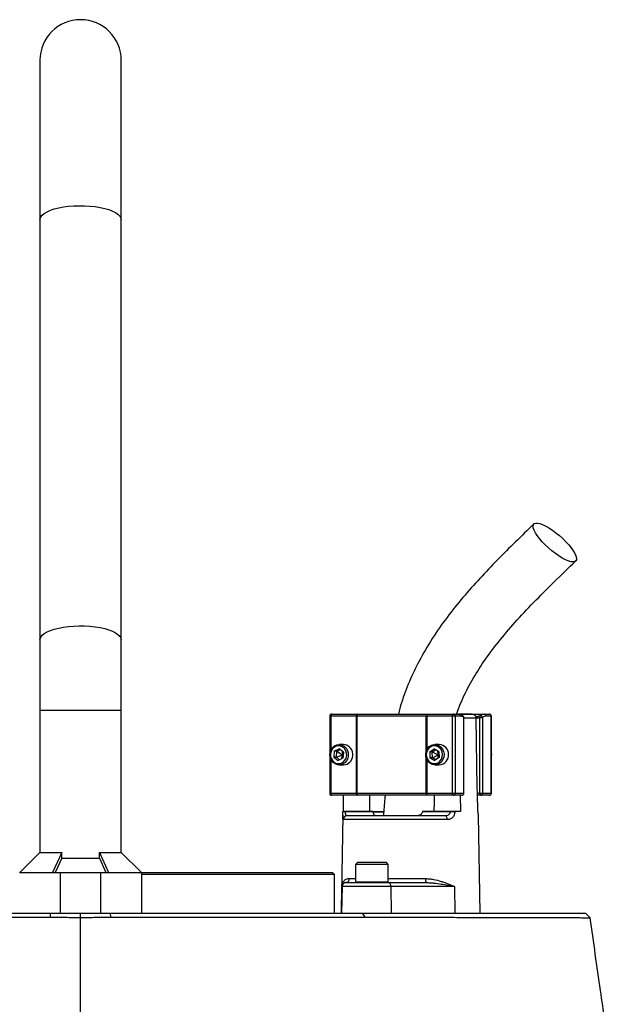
# Model space of a CAD drawing. Header units: millimetres. Extents: x 1225 to 2867, y 133 to 3867.
# Tile 10 of 10: x 2016 to 2306, y 3382 to 3867. Entities that reach past the tile are written whole.
import ezdxf

# ---------------------------------------------------------------- set-up
doc = ezdxf.new("R2010")
doc.units = ezdxf.units.MM

msp = doc.modelspace()

# ---------------------------------------------------------------- linework, layer by layer
at = {"color": 7, "linetype": 'Continuous', "lineweight": 25}
for p, q in [((2025.54, 3847), (2025.54, 3768.49)), ((2065.54, 3768.49), (2065.54, 3847)), ((2025.54, 3768.49), (2025.54, 3561.57)), ((2065.54, 3561.57), (2065.54, 3768.49)), ((2025.54, 3561.57), (2025.54, 3527)), ((2065.54, 3527), (2065.54, 3561.57)), ((2025.54, 3527), (2025.54, 3456.9)), ((2065.54, 3456.9), (2065.54, 3527)), ((2168.13, 3524), (2168.13, 3486)), ((2181.26, 3524), (2168.71, 3524)), ((2169.13, 3525), (2181.68, 3525)), ((2181.51, 3524), (2181.26, 3524)), ((2181.26, 3486), (2181.26, 3524)), ((2215.68, 3524), (2181.51, 3524)), ((2181.51, 3524), (2181.51, 3486)), ((2181.68, 3525), (2182.19, 3525)), ((2182.19, 3525), (2215.81, 3525)), ((2215.98, 3524), (2215.68, 3524)), ((2215.81, 3525), (2216.4, 3525)), ((2228.53, 3524), (2215.98, 3524)), ((2216.4, 3525), (2228.95, 3525)), ((2229.85, 3524), (2228.53, 3524)), ((2228.53, 3486), (2228.53, 3524)), ((2228.95, 3525), (2231.51, 3525)), ((2229.85, 3524), (2229.85, 3486)), ((2232.41, 3524), (2229.85, 3524)), ((2231.56, 3525), (2244.14, 3525)), ((2238.3, 3525), (2231.63, 3525)), ((2234.08, 3486), (2234.08, 3523.3)), ((2234.17, 3486), (2234.17, 3523.3)), ((2240.2, 3522.83), (2240.2, 3523.03)), ((2242.05, 3486), (2242.05, 3523.3)), ((2242.05, 3523.3), (2243.38, 3523.3)), ((2243.38, 3523.3), (2243.38, 3486)), ((2244.14, 3525), (2246.7, 3525)), ((2247.6, 3524), (2245.05, 3524)), ((2247.6, 3486), (2247.6, 3524)), ((2247.7, 3486), (2247.7, 3524)), ((2170.4, 3506.69), (2170.13, 3503.82)), ((2170.4, 3506.69), (2172.78, 3507.87)), ((2171.67, 3506.69), (2170.4, 3506.69)), ((2171.4, 3503.82), (2171.67, 3506.69)), ((2171.67, 3506.69), (2173.27, 3507.49)), ((2171.67, 3506.69), (2174.4, 3505)), ((2174.95, 3510), (2172.77, 3510)), ((2174.91, 3506.18), (2172.78, 3507.87)), ((2174.19, 3506.76), (2174.4, 3505)), ((2174.91, 3506.18), (2174.64, 3503.31)), ((2217.33, 3506.34), (2219.54, 3507.89)), ((2217.33, 3506.34), (2217.43, 3503.46)), ((2218.6, 3506.34), (2217.33, 3506.34)), ((2218.6, 3506.34), (2220.23, 3507.48)), ((2218.7, 3503.46), (2218.6, 3506.34)), ((2218.6, 3506.34), (2221.52, 3505)), ((2221.86, 3506.54), (2219.54, 3507.89)), ((2222.08, 3510), (2219.9, 3510)), ((2221.02, 3507.03), (2221.52, 3505)), ((2221.86, 3506.54), (2221.96, 3503.66)), ((2247.88, 3505.12), (2247.7, 3506.09)), ((2170.13, 3503.82), (2172.25, 3502.13)), ((2171.4, 3503.82), (2170.13, 3503.82)), ((2171.4, 3503.82), (2174.4, 3505)), ((2173.03, 3502.52), (2171.4, 3503.82)), ((2174.64, 3503.31), (2172.25, 3502.13)), ((2174.4, 3505), (2173.74, 3502.87)), ((2174.4, 3505), (2174.82, 3505.28)), ((2174.4, 3505), (2174.76, 3504.6)), ((2217.43, 3503.46), (2219.75, 3502.12)), ((2218.7, 3503.46), (2217.43, 3503.46)), ((2218.7, 3503.46), (2221.52, 3505)), ((2220.33, 3502.52), (2218.7, 3503.46)), ((2221.96, 3503.66), (2219.75, 3502.12)), ((2221.52, 3505), (2221.19, 3503.12)), ((2221.52, 3505), (2221.9, 3505.36)), ((2221.52, 3505), (2221.93, 3504.69)), ((2172.77, 3500), (2174.95, 3500)), ((2219.9, 3500), (2222.08, 3500)), ((2168.71, 3486), (2181.26, 3486)), ((2181.68, 3485), (2169.13, 3485)), ((2174.87, 3477), (2175, 3485)), ((2181.26, 3486), (2181.51, 3486)), ((2181.51, 3486), (2215.68, 3486)), ((2182.19, 3485), (2181.68, 3485)), ((2215.81, 3485), (2182.19, 3485)), ((2215.68, 3486), (2215.98, 3486)), ((2216.4, 3485), (2215.81, 3485)), ((2215.98, 3486), (2228.53, 3486)), ((2228.95, 3485), (2216.4, 3485)), ((2228.53, 3486), (2229.85, 3486)), ((2233.17, 3485), (2228.95, 3485)), ((2229.85, 3486), (2234.08, 3486)), ((2232.38, 3485), (2232.51, 3477)), ((2240.96, 3477), (2240.82, 3486)), ((2240.82, 3486), (2242.05, 3486)), ((2242.47, 3485), (2240.83, 3485)), ((2242.05, 3486), (2243.38, 3486)), ((2246.7, 3485), (2242.47, 3485)), ((2243.38, 3486), (2247.6, 3486)), ((2174.58, 3477), (2174.58, 3476.97)), ((2175.74, 3477), (2175.73, 3476.97)), ((2175.73, 3476.97), (2189.44, 3476.97)), ((2189.44, 3477), (2175.74, 3477)), ((2189.44, 3477), (2189.44, 3476.97)), ((2213.84, 3476.97), (2213.85, 3477)), ((2213.84, 3476.97), (2227.55, 3476.97)), ((2227.55, 3477), (2213.85, 3477)), ((2227.55, 3476.97), (2227.55, 3477)), ((2229.71, 3477), (2229.71, 3476.97)), ((2232.51, 3477), (2229.71, 3477)), ((2241.25, 3477), (2240.96, 3477)), ((2241.25, 3476.97), (2241.25, 3477)), ((2241.25, 3476.97), (2241.25, 3477)), ((2174.55, 3475.28), (2173.7, 3427)), ((2225.9, 3473.04), (2174.79, 3473.04)), ((2176.77, 3475), (2224.83, 3475)), ((2194.62, 3476.63), (2189.36, 3476.63)), ((2190.41, 3475.13), (2190.41, 3475)), ((2195.16, 3475.13), (2195.16, 3475)), ((2196.07, 3475.13), (2196.07, 3475)), ((2242.13, 3427), (2241.28, 3475.28)), ((2025.54, 3456.9), (2015.64, 3447)), ((2025.54, 3456.9), (2036.3, 3456.9)), ((2036.3, 3456.9), (2031.73, 3447)), ((2036.3, 3454), (2033.07, 3447)), ((2036.3, 3454), (2036.3, 3456.9)), ((2036.3, 3454), (2054.77, 3454)), ((2054.77, 3456.9), (2065.54, 3456.9)), ((2054.77, 3456.9), (2059.34, 3447)), ((2054.77, 3454), (2054.77, 3456.9)), ((2054.77, 3454), (2058, 3447)), ((2075.44, 3447), (2065.54, 3456.9)), ((2181.9, 3452), (2180.9, 3451)), ((2180.9, 3451), (2180.9, 3442.4)), ((2185.52, 3451), (2180.9, 3451)), ((2181.9, 3452), (2185.94, 3452)), ((2196.9, 3451), (2185.52, 3451)), ((2185.94, 3452), (2195.9, 3452)), ((2196.9, 3451), (2195.9, 3452)), ((2196.9, 3442.4), (2196.9, 3451)), ((2015.54, 3447), (2035.54, 3447)), ((2035.54, 3447), (2035.54, 3427)), ((2035.54, 3447), (2055.54, 3447)), ((2055.54, 3427), (2055.54, 3447)), ((2055.54, 3447), (2075.54, 3447)), ((2075.44, 3447), (2169.54, 3447)), ((2075.54, 3447), (2075.54, 3427)), ((2170.54, 3446), (2075.54, 3446)), ((2170.54, 3446), (2169.54, 3447)), ((2170.54, 3427), (2170.54, 3446)), ((2173.93, 3440.04), (2173.71, 3427)), ((2174.2, 3440.04), (2173.93, 3440.04)), ((2174.2, 3440.04), (2173.97, 3427)), ((2198.28, 3440.04), (2174.2, 3440.04)), ((2176.04, 3442), (2176.19, 3442)), ((2176.19, 3442), (2197, 3442)), ((2197, 3442), (2215.73, 3442)), ((2198.28, 3440.04), (2198.42, 3427)), ((2229.59, 3440.04), (2198.28, 3440.04)), ((2229.59, 3440.04), (2229.74, 3427)), ((1906.75, 3427), (2030.82, 3427)), ((2030.69, 3424.96), (2030.82, 3427)), ((2030.82, 3427), (2045.54, 3427)), ((2045.54, 3424.91), (2045.54, 3427)), ((2045.54, 3427), (2060.25, 3427)), ((2045.54, 3287), (2045.54, 3424.91)), ((2060.38, 3424.96), (2060.25, 3427)), ((2060.25, 3427), (2184.32, 3427)), ((2185.51, 3424.96), (2184.32, 3427)), ((2184.32, 3427), (2293.96, 3427)), ((2296.27, 3424.69), (2293.96, 3427))]:
    msp.add_line(p, q, dxfattribs=at)
at = {"color": 1, "linetype": 'Continuous', "lineweight": 25}
for p, q in [((2025.54, 3527), (2065.54, 3527)), ((2168.71, 3524), (2168.13, 3524)), ((2168.71, 3524), (2168.71, 3507.22)), ((2215.68, 3506.83), (2215.68, 3524)), ((2215.98, 3524), (2215.98, 3507.51)), ((2234.08, 3523.3), (2234.17, 3523.3)), ((2240.2, 3523.03), (2234.17, 3523.03)), ((2247.7, 3524), (2247.6, 3524)), ((2168.71, 3502.78), (2168.71, 3486)), ((2215.68, 3486), (2215.68, 3503.17)), ((2215.98, 3502.49), (2215.98, 3486)), ((2168.13, 3486), (2168.71, 3486)), ((2234.08, 3486), (2234.17, 3486)), ((2247.6, 3486), (2247.7, 3486)), ((2189.44, 3476.97), (2194.65, 3476.97)), ((2177.81, 3443.97), (2180.9, 3443.97)), ((2196.9, 3443.97), (2215.3, 3443.97)), ((2180.9, 3442.4), (2185.52, 3442.4)), ((2185.52, 3442.4), (2196.9, 3442.4))]:
    msp.add_line(p, q, dxfattribs=at)
at = {"color": 1, "linetype": 'Continuous', "lineweight": 25, "flags": 128}
for points in [[(2025.54, 3768.49), (2025.58, 3768.95), (2025.94, 3769.86), (2026.64, 3770.75), (2027.69, 3771.61), (2029.05, 3772.4), (2030.7, 3773.12), (2032.62, 3773.77), (2034.77, 3774.31), (2037.12, 3774.76), (2039.61, 3775.09), (2042.21, 3775.3), (2044.87, 3775.4), (2047.54, 3775.37), (2050.17, 3775.21), (2052.72, 3774.94), (2055.15, 3774.55), (2057.4, 3774.05), (2059.44, 3773.46), (2061.23, 3772.77), (2062.74, 3772.01), (2063.95, 3771.19), (2064.83, 3770.31), (2065.36, 3769.41), (2065.54, 3768.49), (2065.54, 3768.49)], [(2025.54, 3561.57), (2025.58, 3562.03), (2025.94, 3562.95), (2026.64, 3563.84), (2027.69, 3564.69), (2029.05, 3565.49), (2030.7, 3566.21), (2032.62, 3566.85), (2034.77, 3567.4), (2037.12, 3567.84), (2039.61, 3568.18), (2042.21, 3568.39), (2044.87, 3568.48), (2047.54, 3568.45), (2050.17, 3568.3), (2052.72, 3568.02), (2055.15, 3567.64), (2057.4, 3567.14), (2059.44, 3566.54), (2061.23, 3565.86), (2062.74, 3565.1), (2063.95, 3564.27), (2064.83, 3563.4), (2065.36, 3562.49), (2065.54, 3561.57)]]:
    msp.add_lwpolyline(points, dxfattribs=at)
at = {"color": 7, "linetype": 'Continuous', "lineweight": 25, "flags": 128}
for points in [[(2287.83, 3599.94), (2286.79, 3600.07), (2285.53, 3600.44), (2284.11, 3601.04), (2282.55, 3601.86), (2280.89, 3602.89), (2279.19, 3604.08), (2277.47, 3605.41), (2275.79, 3606.85), (2274.2, 3608.36), (2272.72, 3609.9), (2271.4, 3611.43), (2270.28, 3612.91), (2269.38, 3614.3), (2268.73, 3615.57), (2268.34, 3616.68), (2268.22, 3617.6), (2268.38, 3618.32), (2268.81, 3618.81), (2269.5, 3619.05), (2270.44, 3619.05), (2271.59, 3618.81), (2272.93, 3618.32), (2274.43, 3617.6), (2276.04, 3616.68), (2277.73, 3615.57), (2279.45, 3614.3), (2281.15, 3612.91), (2282.79, 3611.43), (2284.33, 3609.9), (2285.73, 3608.36), (2286.96, 3606.85), (2287.97, 3605.41), (2288.75, 3604.08), (2289.28, 3602.89), (2289.53, 3601.86), (2289.51, 3601.04), (2289.21, 3600.44), (2288.65, 3600.07), (2287.83, 3599.94)], [(2168.71, 3524), (2168.72, 3524.2), (2168.74, 3524.38), (2168.78, 3524.56), (2168.83, 3524.71), (2168.9, 3524.83), (2168.97, 3524.93), (2169.05, 3524.98), (2169.13, 3525)], [(2181.26, 3524), (2181.26, 3524.2), (2181.29, 3524.38), (2181.33, 3524.56), (2181.38, 3524.71), (2181.44, 3524.83), (2181.52, 3524.93), (2181.6, 3524.98), (2181.68, 3525)], [(2215.98, 3524), (2215.99, 3524.2), (2216.01, 3524.38), (2216.05, 3524.56), (2216.1, 3524.71), (2216.17, 3524.83), (2216.24, 3524.93), (2216.32, 3524.98), (2216.4, 3525)], [(2228.53, 3524), (2228.53, 3524.2), (2228.56, 3524.38), (2228.6, 3524.56), (2228.65, 3524.71), (2228.71, 3524.83), (2228.79, 3524.93), (2228.87, 3524.98), (2228.95, 3525)], [(2240.82, 3486), (2240.77, 3488.62), (2240.2, 3522.83)], [(2177.28, 3504.49), (2176.99, 3503.17), (2176.38, 3501.98), (2175.51, 3501.02), (2174.44, 3500.35), (2173.24, 3500.03), (2172, 3500.07), (2170.83, 3500.49), (2169.79, 3501.23), (2168.98, 3502.26), (2168.45, 3503.49), (2168.24, 3504.83), (2168.37, 3506.18), (2168.82, 3507.45), (2169.57, 3508.54), (2170.55, 3509.36), (2171.7, 3509.86), (2172.92, 3510), (2174.14, 3509.77), (2175.26, 3509.18), (2176.19, 3508.29), (2176.86, 3507.15), (2177.24, 3505.85), (2177.28, 3504.49)], [(2176.49, 3504.55), (2176.44, 3505.8), (2176.08, 3506.99), (2175.42, 3508.02), (2174.54, 3508.8), (2173.49, 3509.27), (2172.36, 3509.4), (2171.24, 3509.17), (2170.23, 3508.6), (2169.4, 3507.74), (2168.83, 3506.66), (2168.55, 3505.45), (2168.6, 3504.2), (2168.96, 3503.01), (2169.61, 3501.99), (2170.5, 3501.21), (2171.55, 3500.73), (2172.68, 3500.6), (2173.8, 3500.83), (2174.81, 3501.4), (2175.64, 3502.26), (2176.21, 3503.34), (2176.49, 3504.55)], [(2224.43, 3505.2), (2224.31, 3503.84), (2223.86, 3502.57), (2223.12, 3501.48), (2222.14, 3500.66), (2221, 3500.15), (2219.77, 3500), (2218.55, 3500.23), (2217.43, 3500.81), (2216.5, 3501.69), (2215.82, 3502.83), (2215.44, 3504.12), (2215.39, 3505.49), (2215.68, 3506.81), (2216.27, 3508), (2217.14, 3508.97), (2218.21, 3509.64), (2219.41, 3509.97), (2220.65, 3509.93), (2221.82, 3509.53), (2222.86, 3508.79), (2223.68, 3507.77), (2224.21, 3506.54), (2224.43, 3505.2)], [(2223.63, 3505.18), (2223.42, 3506.41), (2222.91, 3507.52), (2222.14, 3508.44), (2221.16, 3509.07), (2220.06, 3509.38), (2218.92, 3509.33), (2217.85, 3508.93), (2216.92, 3508.21), (2216.21, 3507.23), (2215.78, 3506.07), (2215.66, 3504.83), (2215.87, 3503.6), (2216.38, 3502.48), (2217.16, 3501.56), (2218.13, 3500.93), (2219.24, 3500.62), (2220.37, 3500.67), (2221.44, 3501.07), (2222.37, 3501.79), (2223.08, 3502.77), (2223.51, 3503.93), (2223.63, 3505.18)], [(2247.7, 3503.91), (2247.76, 3504.09), (2247.88, 3505.12)], [(2169.13, 3485), (2169.05, 3485.02), (2168.97, 3485.08), (2168.9, 3485.17), (2168.83, 3485.29), (2168.78, 3485.45), (2168.74, 3485.62), (2168.72, 3485.81), (2168.71, 3486)], [(2181.68, 3485), (2181.6, 3485.02), (2181.52, 3485.08), (2181.44, 3485.17), (2181.38, 3485.29), (2181.33, 3485.45), (2181.29, 3485.62), (2181.26, 3485.81), (2181.26, 3486)], [(2187.96, 3477), (2187.87, 3481.77), (2187.81, 3485)], [(2216.4, 3485), (2216.32, 3485.02), (2216.24, 3485.08), (2216.17, 3485.17), (2216.1, 3485.29), (2216.05, 3485.45), (2216.01, 3485.62), (2215.99, 3485.81), (2215.98, 3486)], [(2219.57, 3485), (2219.51, 3481.77), (2219.42, 3477)], [(2228.95, 3485), (2228.87, 3485.02), (2228.79, 3485.08), (2228.71, 3485.17), (2228.65, 3485.29), (2228.6, 3485.45), (2228.56, 3485.62), (2228.53, 3485.81), (2228.53, 3486)], [(2242.05, 3486), (2242.06, 3485.81), (2242.08, 3485.62), (2242.12, 3485.45), (2242.17, 3485.29), (2242.24, 3485.17), (2242.31, 3485.08), (2242.39, 3485.02), (2242.47, 3485)], [(2224.83, 3475), (2225.04, 3474.96), (2225.24, 3474.85), (2225.42, 3474.67), (2225.58, 3474.43), (2225.72, 3474.13), (2225.82, 3473.79), (2225.88, 3473.42), (2225.9, 3473.04)], [(2198.28, 3440.04), (2198.25, 3440.42), (2198.17, 3440.79), (2198.05, 3441.13), (2197.89, 3441.43), (2197.7, 3441.67), (2197.48, 3441.85), (2197.25, 3441.96), (2197, 3442)]]:
    msp.add_lwpolyline(points, dxfattribs=at)
at = {"color": 7, "linetype": 'Continuous', "lineweight": 25}
for centre, radius, start, end in [((2045.54, 3847), 20, 0, 180), ((2169.13, 3524), 1, 90, 180), ((2182.39, 3524.14), 0.888, 102.8925, 188.7196), ((2217.77, 3524.25), 2.1, 158.9941, 186.7189), ((2228.9, 3524.05), 0.957, 357.3247, 87.0479), ((2231.46, 3524.05), 0.957, 357.3247, 87.0479), ((2233.17, 3523.3), 1, 0, 49.0149), ((2243.16, 3523.64), 1.16, 149.5369, 196.881), ((2242.3, 3523.14), 1.09, 8.2572, 97.5366), ((2244.09, 3524.05), 0.957, 357.3247, 87.0479), ((2246.7, 3524), 1, 0, 90), ((2246.65, 3524.05), 0.957, 357.3247, 87.0479), ((2174.75, 3505.24), 4.76, 350.9177, 87.6609), ((2221.86, 3505.26), 4.75, 359.2582, 87.3748), ((2174.76, 3504.7), 4.7, 272.3102, 357.4651), ((2221.82, 3504.79), 4.8, 273.0364, 4.8428), ((2169.13, 3486), 1, 180, 270), ((2182.39, 3485.87), 0.888, 171.2804, 257.1075), ((2217.77, 3485.76), 2.1, 173.2811, 201.0059), ((2228.9, 3485.96), 0.957, 272.9521, 2.6753), ((2233.17, 3486), 1, 270, 0), ((2233.13, 3485.96), 0.957, 272.9521, 2.6753), ((2242.42, 3485.96), 0.957, 272.9521, 2.6753), ((2246.7, 3486), 1, 270, 0), ((2246.65, 3485.96), 0.957, 272.9521, 2.6753), ((2175.16, 3456.95), 20.02, 88.348, 91.652), ((2228.63, 3391.55), 85.42, 89.2782, 90.7218), ((2176.78, 3473.01), 1.99, 90.2363, 179.2455), ((2175.92, 3443.89), 1.89, 273.5348, 2.2868), ((2217.87, 3443.51), 2.61, 169.8393, 215.1413), ((2176.19, 3440), 2, 90.0006, 179.0006), ((2181.3, 3442.4), 0.4, 180, 270), ((2196.5, 3442.4), 0.4, 270, 0)]:
    msp.add_arc(centre, radius, start, end, dxfattribs=at)
at = {"color": 1, "linetype": 'Continuous', "lineweight": 25}
msp.add_arc((2233.29, 3523.46), 0.81, 348.9178, 46.963, dxfattribs=at)
at = {"color": 7, "linetype": 'Continuous', "lineweight": 25}
for points, knots in [([(2268.62, 3618.66), (2265.59, 3615.71), (2259.55, 3609.85), (2250.64, 3600.97), (2241.98, 3591.91), (2233.63, 3582.54), (2225.75, 3572.7), (2218.49, 3562.27), (2212.27, 3551.71), (2207.23, 3541.13), (2203.84, 3532.36), (2202.4, 3526.88), (2201.91, 3525)], [0, 0, 0, 0, 0.1105599, 0.2199285, 0.3286808, 0.4372754, 0.5458153, 0.6545711, 0.7635883, 0.8581807, 0.9512739, 1, 1, 1, 1]), ([(2230.56, 3525), (2231.43, 3527.33), (2233.53, 3533), (2238.06, 3541.67), (2244.05, 3551.18), (2251.21, 3560.74), (2259.43, 3570.4), (2268.62, 3580.2), (2278.64, 3590.21), (2285.59, 3596.93), (2289.15, 3600.37)], [0, 0, 0, 0, 0.075255, 0.182912, 0.298013, 0.421449, 0.553629, 0.694479, 0.843538, 1, 1, 1, 1]), ([(2233.82, 3524.02), (2233.67, 3524.15), (2233.27, 3524.53), (2232.51, 3524.86), (2231.86, 3525.02), (2231.53, 3525), (2231.51, 3525)], [0, 0, 0, 0, 0.212655, 0.604202, 0.97502, 1, 1, 1, 1]), ([(2234.08, 3523.3), (2233.81, 3523.53), (2233.54, 3523.71), (2232.98, 3523.94), (2232.7, 3524), (2232.41, 3524)], [0, 0, 0, 0, 0.5, 0.5, 1, 1, 1, 1]), ([(2238.25, 3525), (2238.49, 3525), (2238.74, 3524.96), (2239.2, 3524.78), (2239.41, 3524.64), (2239.69, 3524.37), (2239.77, 3524.27), (2239.92, 3524.05), (2239.98, 3523.94), (2240.09, 3523.7), (2240.13, 3523.57), (2240.18, 3523.3), (2240.2, 3523.17), (2240.2, 3523.03)], [0, 0, 0, 0, 0.25, 0.25, 0.5, 0.5, 0.625, 0.625, 0.75, 0.75, 0.875, 0.875, 1, 1, 1, 1]), ([(2242.16, 3524.22), (2242.48, 3524.48), (2242.81, 3524.68), (2243.47, 3524.93), (2243.8, 3525), (2244.14, 3525)], [0, 0, 0, 0, 0.5, 0.5, 1, 1, 1, 1]), ([(2245.05, 3524), (2244.76, 3524), (2244.48, 3523.94), (2243.92, 3523.71), (2243.65, 3523.53), (2243.38, 3523.3)], [0, 0, 0, 0, 0.5, 0.5, 1, 1, 1, 1]), ([(2195.4, 3485), (2195.34, 3484.45), (2195, 3481.12), (2194.79, 3477.78), (2194.61, 3475)], [0, 0, 0, 0, 0.16646, 1, 1, 1, 1]), ([(2174.55, 3475.28), (2174.55, 3475.29), (2174.55, 3475.64), (2174.57, 3476.27), (2174.58, 3476.84), (2174.58, 3476.97)], [0, 0, 0, 0, 0.033809, 0.784101, 1, 1, 1, 1]), ([(2174.58, 3477), (2174.58, 3477), (2174.6, 3477), (2174.71, 3477), (2174.78, 3477), (2174.99, 3477), (2175.11, 3477), (2175.4, 3477), (2175.56, 3477), (2175.74, 3477)], [0, 0, 0, 0, 0.25, 0.25, 0.5, 0.5, 0.75, 0.75, 1, 1, 1, 1]), ([(2175.73, 3476.97), (2175.73, 3476.8), (2175.73, 3476.64), (2175.76, 3476.34), (2175.77, 3476.19), (2175.83, 3475.92), (2175.86, 3475.81), (2175.93, 3475.6), (2175.98, 3475.5), (2176.07, 3475.35), (2176.13, 3475.28), (2176.24, 3475.18), (2176.3, 3475.13), (2176.49, 3475.03), (2176.63, 3475), (2176.77, 3475)], [0, 0, 0, 0, 0.125, 0.125, 0.25, 0.25, 0.375, 0.375, 0.5, 0.5, 0.625, 0.625, 0.75, 0.75, 1, 1, 1, 1]), ([(2224.83, 3475), (2225.14, 3475), (2225.45, 3475.03), (2226.06, 3475.17), (2226.35, 3475.27), (2226.75, 3475.51), (2226.88, 3475.6), (2227.1, 3475.81), (2227.21, 3475.93), (2227.37, 3476.19), (2227.44, 3476.34), (2227.53, 3476.64), (2227.56, 3476.8), (2227.55, 3476.97)], [0, 0, 0, 0, 0.25, 0.25, 0.5, 0.5, 0.625, 0.625, 0.75, 0.75, 0.875, 0.875, 1, 1, 1, 1]), ([(2229.71, 3476.97), (2229.71, 3476.68), (2229.68, 3476.39), (2229.57, 3475.84), (2229.49, 3475.57), (2229.29, 3475.07), (2229.16, 3474.83), (2228.87, 3474.4), (2228.71, 3474.21), (2228.35, 3473.87), (2228.16, 3473.72), (2227.75, 3473.46), (2227.53, 3473.36), (2227.09, 3473.2), (2226.85, 3473.14), (2226.39, 3473.06), (2226.15, 3473.04), (2225.9, 3473.04)], [0, 0, 0, 0, 0.125, 0.125, 0.25, 0.25, 0.375, 0.375, 0.5, 0.5, 0.625, 0.625, 0.75, 0.75, 0.875, 0.875, 1, 1, 1, 1]), ([(2227.55, 3477), (2227.73, 3477), (2227.91, 3477), (2228.29, 3477), (2228.48, 3477), (2228.86, 3477), (2229.05, 3477), (2229.4, 3477), (2229.56, 3477), (2229.71, 3477)], [0, 0, 0, 0, 0.25, 0.25, 0.5, 0.5, 0.75, 0.75, 1, 1, 1, 1]), ([(2241.28, 3475.28), (2241.28, 3475.29), (2241.28, 3475.64), (2241.26, 3476.27), (2241.25, 3476.84), (2241.25, 3476.97)], [0, 0, 0, 0, 0.033809, 0.784101, 1, 1, 1, 1]), ([(2189.51, 3476.63), (2189.53, 3476.48), (2189.56, 3476.33), (2189.63, 3476.06), (2189.67, 3475.93), (2189.82, 3475.61), (2189.95, 3475.45), (2190.22, 3475.21), (2190.37, 3475.13), (2190.68, 3475.02), (2190.84, 3475), (2191.02, 3475)], [0, 0, 0, 0, 0.125, 0.125, 0.25, 0.25, 0.5, 0.5, 0.75, 0.75, 1, 1, 1, 1]), ([(2210.58, 3475), (2210.9, 3475), (2211.22, 3475.02), (2211.84, 3475.13), (2212.14, 3475.2), (2212.58, 3475.39), (2212.73, 3475.46), (2213, 3475.62), (2213.13, 3475.72), (2213.36, 3475.93), (2213.46, 3476.05), (2213.64, 3476.32), (2213.71, 3476.47), (2213.75, 3476.63)], [0, 0, 0, 0, 0.25, 0.25, 0.5, 0.5, 0.625, 0.625, 0.75, 0.75, 0.875, 0.875, 1, 1, 1, 1]), ([(2177.81, 3443.97), (2177.49, 3443.97), (2177.19, 3443.92), (2176.63, 3443.78), (2176.38, 3443.68), (2175.9, 3443.44), (2175.68, 3443.3), (2175.28, 3442.98), (2175.1, 3442.81), (2174.62, 3442.25), (2174.37, 3441.83), (2174.12, 3441.18), (2174.06, 3440.95), (2173.99, 3440.61), (2173.97, 3440.5), (2173.95, 3440.32), (2173.95, 3440.27), (2173.94, 3440.15), (2173.94, 3440.09), (2173.93, 3440.04)], [0, 0, 0, 0, 0.125, 0.125, 0.25, 0.25, 0.375, 0.375, 0.5, 0.5, 0.75, 0.75, 0.875, 0.875, 0.9375, 0.9375, 0.96875, 0.96875, 1, 1, 1, 1]), ([(2215.3, 3443.97), (2215.98, 3443.97), (2216.65, 3443.92), (2217.98, 3443.78), (2218.63, 3443.68), (2220.54, 3443.32), (2221.78, 3442.99), (2223.57, 3442.44), (2224.16, 3442.24), (2225.31, 3441.82), (2225.87, 3441.61), (2226.97, 3441.17), (2227.51, 3440.95), (2228.3, 3440.61), (2228.57, 3440.5), (2229.08, 3440.27), (2229.34, 3440.15), (2229.59, 3440.04)], [0, 0, 0, 0, 0.125, 0.125, 0.25, 0.25, 0.5, 0.5, 0.625, 0.625, 0.75, 0.75, 0.875, 0.875, 0.9375, 0.9375, 1, 1, 1, 1]), ([(2176.04, 3442), (2175.69, 3442), (2175.38, 3441.92), (2174.87, 3441.67), (2174.65, 3441.51), (2174.31, 3441.13), (2174.18, 3440.93), (2174.04, 3440.6), (2174.01, 3440.49), (2173.96, 3440.26), (2173.94, 3440.15), (2173.93, 3440.04)], [0, 0, 0, 0, 0.25, 0.25, 0.5, 0.5, 0.75, 0.75, 0.875, 0.875, 1, 1, 1, 1]), ([(2215.73, 3442), (2216.36, 3442), (2216.98, 3441.98), (2218.21, 3441.91), (2218.82, 3441.86), (2220.63, 3441.67), (2221.81, 3441.51), (2224.12, 3441.13), (2225.25, 3440.93), (2227.45, 3440.49), (2228.53, 3440.26), (2229.59, 3440.04)], [0, 0, 0, 0, 0.125, 0.125, 0.25, 0.25, 0.5, 0.5, 0.75, 0.75, 1, 1, 1, 1]), ([(1905.56, 3424.96), (1914.74, 3424.97), (1924.28, 3424.98), (1944.02, 3424.99), (1954.23, 3424.99), (1967.43, 3425), (1970.09, 3425), (1974.11, 3425), (1975.45, 3425), (1978.16, 3425), (1979.52, 3425), (1986.31, 3425), (1991.78, 3424.99), (2002.78, 3424.99), (2008.31, 3424.99), (2016.67, 3424.98), (2019.46, 3424.98), (2023.66, 3424.97), (2025.07, 3424.97), (2027.88, 3424.97), (2029.28, 3424.97), (2030.69, 3424.96)], [0, 0, 0, 0, 0.25, 0.25, 0.5, 0.5, 0.5625, 0.5625, 0.59375, 0.59375, 0.625, 0.625, 0.75, 0.75, 0.875, 0.875, 0.9375, 0.9375, 0.96875, 0.96875, 1, 1, 1, 1]), ([(2030.69, 3424.96), (2031.93, 3424.96), (2033.17, 3424.95), (2035.02, 3424.94), (2035.64, 3424.94), (2036.87, 3424.93), (2037.49, 3424.92), (2040.58, 3424.9), (2043.06, 3424.91), (2045.54, 3424.91)], [0, 0, 0, 0, 0.25, 0.25, 0.375, 0.375, 0.5, 0.5, 1, 1, 1, 1]), ([(2045.54, 3424.91), (2048.01, 3424.91), (2050.49, 3424.9), (2053.58, 3424.92), (2054.2, 3424.93), (2055.43, 3424.94), (2056.05, 3424.94), (2057.91, 3424.95), (2059.14, 3424.96), (2060.38, 3424.96)], [0, 0, 0, 0, 0.5, 0.5, 0.625, 0.625, 0.75, 0.75, 1, 1, 1, 1]), ([(2060.38, 3424.96), (2061.79, 3424.97), (2063.19, 3424.97), (2066, 3424.97), (2067.4, 3424.97), (2071.6, 3424.98), (2074.38, 3424.98), (2082.7, 3424.99), (2088.2, 3424.99), (2104.57, 3425), (2115.31, 3425), (2128.51, 3424.99), (2131.14, 3424.99), (2135.06, 3424.99), (2136.37, 3424.99), (2138.97, 3424.99), (2140.27, 3424.99), (2146.74, 3424.99), (2151.81, 3424.99), (2166.75, 3424.98), (2176.33, 3424.97), (2185.51, 3424.96)], [0, 0, 0, 0, 0.03125, 0.03125, 0.0625, 0.0625, 0.125, 0.125, 0.25, 0.25, 0.5, 0.5, 0.5625, 0.5625, 0.59375, 0.59375, 0.625, 0.625, 0.75, 0.75, 1, 1, 1, 1]), ([(2185.51, 3424.96), (2189.45, 3424.95), (2197.31, 3424.95), (2208.47, 3424.94), (2219.23, 3424.93), (2229.48, 3424.91), (2239.19, 3424.9), (2248.15, 3424.89), (2256.33, 3424.87), (2263.75, 3424.86), (2270.52, 3424.84), (2276.59, 3424.82), (2281.93, 3424.8), (2286.41, 3424.78), (2290.04, 3424.76), (2292.85, 3424.74), (2294.86, 3424.72), (2296.07, 3424.69), (2296.19, 3424.68), (2296.24, 3424.67)], [0, 0, 0, 0, 0.058395, 0.116835, 0.175231, 0.23532, 0.295458, 0.355547, 0.413988, 0.472474, 0.530915, 0.59105, 0.651234, 0.71137, 0.769867, 0.828408, 0.886905, 0.947098, 1, 1, 1, 1]), ([(2305.72, 3359.15), (2304.28, 3369.06), (2301.11, 3390.91), (2297.99, 3412.74), (2296.29, 3424.67)], [0, 0, 0, 0, 0.453567, 1, 1, 1, 1])]:
    msp.add_open_spline(points, degree=3, knots=knots, dxfattribs=at)
at = {"color": 1, "linetype": 'Continuous', "lineweight": 25}
for points, knots in [([(2240.1, 3523.63), (2240.58, 3523.79), (2241.26, 3524.01), (2241.95, 3524.17), (2242.16, 3524.22)], [0, 0, 0, 0, 0.704618, 1, 1, 1, 1]), ([(2174.79, 3473.04), (2174.72, 3473.09), (2174.59, 3473.19), (2174.53, 3473.99), (2174.54, 3474.88), (2174.55, 3475.28)], [0, 0, 0, 0, 0.3564326, 0.7100392, 1, 1, 1, 1])]:
    msp.add_open_spline(points, degree=3, knots=knots, dxfattribs=at)
at = {"color": 7, "linetype": 'Continuous', "lineweight": 25}
for points in [[(2242.05, 3523.3), (2241.43, 3523.16), (2240.81, 3523), (2240.2, 3522.83)], [(2189.44, 3476.97), (2189.45, 3476.85), (2189.47, 3476.73), (2189.51, 3476.63)], [(2213.84, 3476.97), (2213.84, 3476.85), (2213.8, 3476.73), (2213.75, 3476.63)]]:
    msp.add_open_spline(points, degree=3, dxfattribs=at)

doc.saveas('drawing.dxf')
